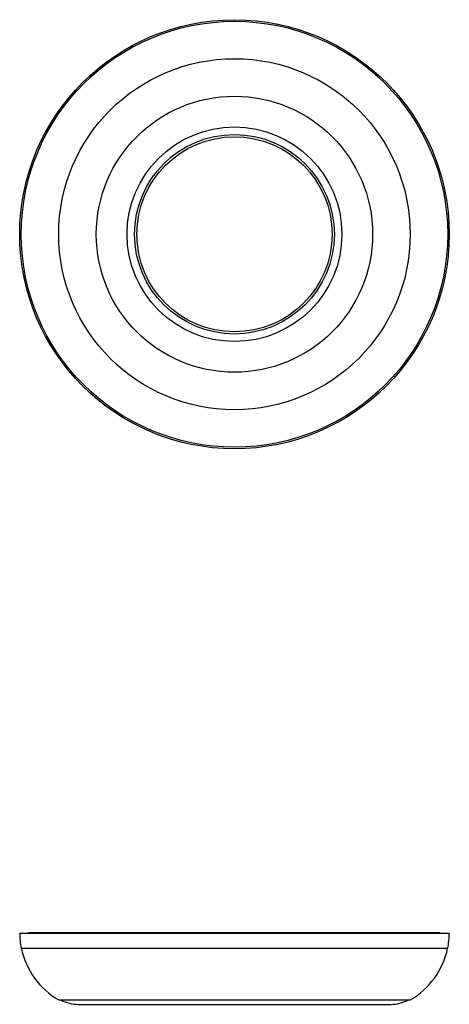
# Model space of a CAD drawing. Header units: millimetres. Extents: x 371 to 811, y 277 to 1287.
import ezdxf

# ---------------------------------------------------------------- set-up
doc = ezdxf.new("R2010")
doc.units = ezdxf.units.MM
doc.header["$LTSCALE"] = 10

msp = doc.modelspace()

# ---------------------------------------------------------------- linework, layer by layer
at = {"color": 7, "linetype": 'Continuous', "lineweight": 25}
for p, q in [((371, 349.9), (811, 349.9)), ((380.5, 350.7), (380.5, 349.9)), ((380.5, 350.7), (591, 350.7)), ((591, 350.7), (801.5, 350.7)), ((801.5, 349.9), (801.5, 350.7)), ((372.6, 334.6), (809.4, 334.6)), ((411, 281.5), (771, 281.5)), ((431, 277), (751, 277))]:
    msp.add_line(p, q, dxfattribs=at)
for radius in [220, 218.4, 180, 141.5, 110, 102.3, 100]:
    msp.add_circle((591, 1066.7), radius, dxfattribs=at)
for centre, start, end in [((451.5, 351.2), 191.9009, 239.854), ((730.5, 351.2), 300.146, 348.0991)]:
    msp.add_arc(centre, 80.6, start, end, dxfattribs=at)
for centre, major_axis, ratio, start_param, end_param in [((427.5, 349.9), (0, -65), 0.869231, 4.712389, 4.950254), ((754.5, 349.9), (0, -65), 0.869231, 1.332931, 1.570796), ((431, 351), (0, -74), 0.709459, 5.935767, 6.283185), ((751, 351), (0, -74), 0.709459, 0, 0.347418)]:
    msp.add_ellipse(centre, major_axis=major_axis, ratio=ratio, start_param=start_param, end_param=end_param, dxfattribs=at)

doc.saveas('drawing.dxf')
